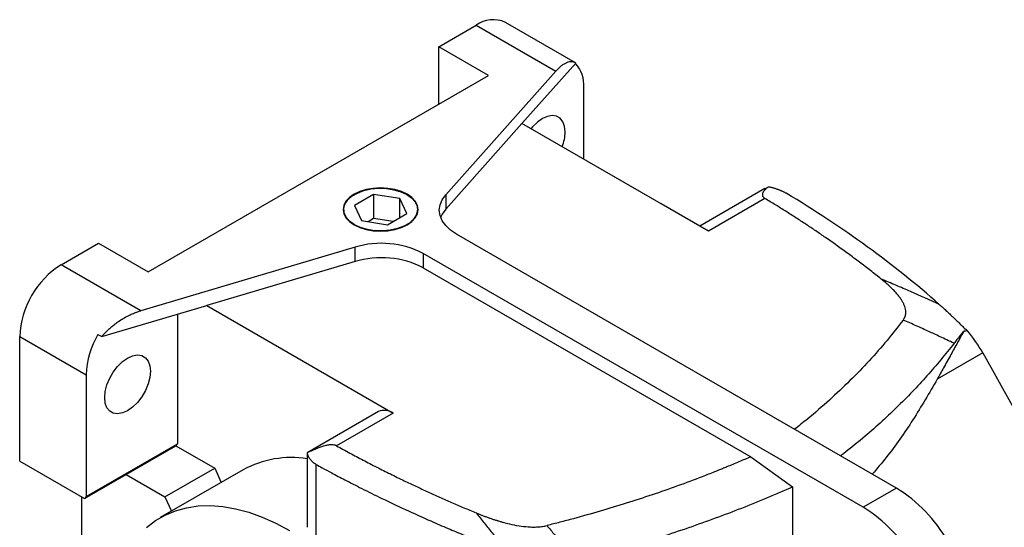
# Model space of a CAD drawing. Header units: inches. Extents: x 0 to 51, y 0 to 33.
# Tile 8 of 15: x 39.4 to 46, y 15 to 18.4. Entities that reach past the tile are written whole.
import ezdxf

# ---------------------------------------------------------------- set-up
doc = ezdxf.new("R2010")
doc.units = ezdxf.units.IN
doc.header["$LTSCALE"] = 3
doc.header["$MEASUREMENT"] = 0

msp = doc.modelspace()

# ---------------------------------------------------------------- linework, layer by layer
for p, q in [((42.1803, 18.2565), (42.4308, 18.4011)), ((42.4308, 18.4011), (42.9657, 18.0923)), ((43.0993, 18.1483), (42.6277, 18.4206)), ((42.5143, 18.0636), (42.1803, 18.2565)), ((42.1803, 17.8708), (42.1803, 18.2565)), ((42.739, 17.7411), (43.1006, 18.1476)), ((40.2316, 16.7458), (42.5143, 18.0636)), ((42.9657, 18.0923), (42.2279, 17.2628)), ((43.1546, 17.5011), (43.1546, 17.9832)), ((42.739, 17.7411), (42.2279, 17.1664)), ((43.6737, 17.2015), (42.739, 17.7411)), ((44.3697, 17.3035), (44.3944, 17.3174)), ((41.7435, 17.2651), (41.6149, 17.1908)), ((41.9191, 17.2379), (41.7435, 17.2651)), ((41.7435, 17.2651), (41.7435, 17.1043)), ((42.2279, 17.2628), (42.2279, 17.1664)), ((44.3691, 17.3045), (43.9321, 17.0523)), ((41.6149, 17.1908), (41.6619, 17.0894)), ((41.9662, 17.1365), (41.9191, 17.2379)), ((41.9191, 17.1093), (41.9191, 17.2379)), ((43.9898, 17.019), (43.6737, 17.2015)), ((44.3696, 17.2383), (43.9898, 17.019)), ((41.5428, 17.1531), (41.541, 17.1445)), ((41.5426, 17.1606), (41.5435, 17.136)), ((41.8376, 17.0623), (41.9662, 17.1365)), ((42.0376, 17.136), (42.0385, 17.1606)), ((42.04, 17.1445), (42.0382, 17.1531)), ((41.6619, 17.0894), (41.8376, 17.0623)), ((41.7435, 17.1043), (41.7059, 17.0826)), ((41.8752, 17.084), (41.7435, 17.1043)), ((45.2522, 15.2939), (42.2997, 16.9983)), ((39.6469, 16.794), (39.8975, 16.9387)), ((39.8975, 16.9387), (40.2316, 16.7458)), ((41.6187, 16.9112), (40.1818, 16.4852)), ((41.6187, 16.8148), (41.6187, 16.9112)), ((45.0295, 15.1653), (42.077, 16.8697)), ((42.077, 16.8697), (42.077, 16.7733)), ((40.1818, 16.4852), (39.6469, 16.794)), ((41.6187, 16.8148), (40.6233, 16.5197)), ((42.077, 16.7733), (44.2745, 15.5047)), ((39.9191, 16.3109), (40.6233, 16.5197)), ((40.6233, 16.5197), (41.874, 15.7976)), ((40.4264, 16.4613), (40.4264, 15.5906)), ((39.8935, 16.3257), (39.9191, 16.3109)), ((39.3685, 16.3119), (39.814, 16.0547)), ((39.3685, 15.476), (39.3685, 16.3119)), ((45.8311, 16.2015), (45.5252, 16.0249)), ((45.8311, 16.2015), (46.5647, 14.885)), ((39.814, 16.0547), (39.814, 15.2371)), ((41.7756, 15.8074), (41.2979, 15.5316)), ((41.874, 15.7976), (41.4942, 15.5784)), ((39.814, 15.2371), (40.4264, 15.5906)), ((40.0829, 15.3851), (40.417, 15.5779)), ((40.417, 15.5779), (40.677, 15.4278)), ((41.2973, 15.5305), (41.2973, 15.031)), ((41.2989, 15.5303), (41.2985, 15.5305)), ((39.3685, 15.476), (39.8045, 15.2243)), ((44.2745, 15.5047), (44.5554, 15.3031)), ((40.8688, 15.4172), (40.312, 15.0958)), ((40.343, 15.2349), (40.677, 15.4278)), ((40.677, 15.4278), (40.7208, 15.3318)), ((41.358, 14.9402), (41.358, 15.4532)), ((39.8045, 15.2243), (40.0829, 15.3851)), ((40.0829, 15.3851), (40.343, 15.2349)), ((44.5554, 15.3031), (44.5554, 14.9252)), ((45.2522, 15.2939), (45.0295, 15.1653)), ((39.7861, 13.1453), (39.7861, 15.235)), ((40.343, 15.2349), (40.3868, 15.139))]:
    msp.add_line(p, q)
at = {"flags": 128}
for points in [[(43.0294, 17.6859), (43.0255, 17.723), (43.0142, 17.7539), (42.996, 17.7768), (42.9717, 17.7908), (42.9427, 17.7952), (42.9103, 17.7895), (42.8762, 17.7743), (42.8422, 17.7502), (42.8098, 17.7185), (42.7995, 17.7062)], [(41.6126, 17.2664), (41.5813, 17.2444), (41.558, 17.2193), (41.5437, 17.192), (41.5388, 17.1637), (41.5437, 17.1353), (41.558, 17.1081), (41.5813, 17.083), (41.6126, 17.0609), (41.6507, 17.0429), (41.6942, 17.0294), (41.7414, 17.0212), (41.7905, 17.0184), (41.8396, 17.0212), (41.8868, 17.0294), (41.9304, 17.0429), (41.9685, 17.0609)], [(41.6151, 17.0624), (41.5825, 17.0857), (41.559, 17.1124), (41.5455, 17.1413), (41.5428, 17.1712), (41.5509, 17.2007), (41.5695, 17.2287), (41.5978, 17.2538), (41.6344, 17.2749), (41.6779, 17.2913), (41.7263, 17.302), (41.7775, 17.3067), (41.8293, 17.3051), (41.8794, 17.2973), (41.9256, 17.2838), (41.9659, 17.2649)], [(41.9685, 17.0609), (41.9998, 17.083), (42.0231, 17.1081), (42.0374, 17.1353), (42.0422, 17.1637), (42.0374, 17.192), (42.0231, 17.2193), (41.9998, 17.2444), (41.9685, 17.2664), (41.9304, 17.2845), (41.8868, 17.2979), (41.8396, 17.3062), (41.7905, 17.309), (41.7414, 17.3062), (41.6942, 17.2979), (41.6507, 17.2845), (41.6126, 17.2664)], [(41.9659, 17.2649), (41.9985, 17.2417), (42.0221, 17.215), (42.0355, 17.1861), (42.0382, 17.1562), (42.0301, 17.1266), (42.0115, 17.0987), (41.9833, 17.0736), (41.9466, 17.0524), (41.9031, 17.0361), (41.8547, 17.0254), (41.8035, 17.0207), (41.7517, 17.0222), (41.7016, 17.03), (41.6554, 17.0436), (41.6151, 17.0624)], [(42.2997, 16.9983), (42.2595, 17.0255), (42.2271, 17.056), (42.2035, 17.089), (42.1891, 17.1238), (42.1844, 17.1595), (42.1894, 17.1951), (42.204, 17.2298), (42.2279, 17.2628)], [(42.2279, 17.1664), (42.204, 17.1334), (42.1933, 17.1108)], [(39.9392, 15.902), (39.9431, 15.9436), (39.9544, 15.9875), (39.9726, 16.0315), (39.9969, 16.0735), (40.0259, 16.1113), (40.0583, 16.1431), (40.0924, 16.1672), (40.1264, 16.1824), (40.1588, 16.1881), (40.1878, 16.1837), (40.2121, 16.1697), (40.2303, 16.1468), (40.2416, 16.1159), (40.2455, 16.0788)], [(40.2455, 16.0788), (40.2416, 16.0372), (40.2303, 15.9933), (40.2121, 15.9493), (40.1878, 15.9073), (40.1588, 15.8694), (40.1264, 15.8377), (40.0924, 15.8136), (40.0583, 15.7984), (40.0259, 15.7927), (39.9969, 15.7971), (39.9726, 15.8111), (39.9544, 15.834), (39.9431, 15.8649), (39.9392, 15.902)], [(40.2204, 15.0303), (40.2801, 15.076), (40.3449, 15.1134), (40.4144, 15.1423), (40.4881, 15.1626), (40.5656, 15.1741), (40.6466, 15.1768), (40.7306, 15.1706), (40.817, 15.1556), (40.9055, 15.1319), (40.9955, 15.0996), (41.0865, 15.0589), (41.1781, 15.0101)]]:
    msp.add_lwpolyline(points, dxfattribs=at)
for centre, radius, start, end in [((42.5459, 18.2422), 0.1962, 65.39262, 125.9178), ((42.9322, 17.9961), 0.2228, 356.69061, 41.86529), ((42.7404, 17.6928), 0.2891, 338.18371, 358.63198), ((41.7963, 16.3207), 0.6166, 62.92285, 106.73498), ((39.9686, 16.2868), 0.6006, 122.38688, 177.61311), ((41.7963, 16.2243), 0.6166, 62.92285, 106.73498), ((40.3799, 16.0357), 0.5662, 149.19259, 178.07428), ((45.0176, 15.7494), 0.9307, 29.0629, 40.32402), ((41.8164, 15.7171), 0.099, 54.38252, 114.30718), ((41.1095, 15.0743), 0.8563, 142.9121, 143.9729), ((41.1906, 14.8267), 0.6726, 80.87384, 118.59169), ((44.7175, 14.4337), 1.0129, 29.82606, 58.13473), ((40.4971, 14.7207), 0.8563, 142.9121, 143.9729), ((44.4948, 14.3051), 1.0129, 29.82606, 58.13473)]:
    msp.add_arc(centre, radius, start, end)
for points, knots in [([(43.1006, 18.1476), (43.0994, 18.1483), (43.0969, 18.1498), (43.093, 18.1516), (43.089, 18.1531), (43.085, 18.1543), (43.0808, 18.1552), (43.0765, 18.1559), (43.0684, 18.1564), (43.0561, 18.1554), (43.039, 18.1501), (43.0211, 18.1411), (43.0058, 18.1304), (42.9935, 18.1202), (42.9843, 18.1118), (42.975, 18.1026), (42.9688, 18.0958), (42.9657, 18.0923)], [0, 0, 0, 0, 0.0349, 0.069782, 0.104672, 0.139599, 0.174589, 0.20967, 0.244868, 0.370545, 0.496794, 0.623408, 0.750423, 0.812832, 0.875139, 0.937483, 1, 1, 1, 1]), ([(44.3944, 17.3174), (44.392, 17.3156), (44.3873, 17.3122), (44.3809, 17.307), (44.3751, 17.302), (44.3699, 17.297), (44.3653, 17.2921), (44.3614, 17.2873), (44.3569, 17.2807), (44.3528, 17.2724), (44.3515, 17.2638), (44.3527, 17.2572), (44.3545, 17.2528), (44.3571, 17.2487), (44.3604, 17.245), (44.3645, 17.2415), (44.3679, 17.2394), (44.3696, 17.2383)], [0, 0, 0, 0, 0.081069, 0.158733, 0.233042, 0.304052, 0.371827, 0.436443, 0.497985, 0.631695, 0.747333, 0.799699, 0.84833, 0.888793, 0.927107, 0.963929, 1, 1, 1, 1]), ([(44.3944, 17.3174), (44.3973, 17.3167), (44.4031, 17.3155), (44.4117, 17.3135), (44.4201, 17.3113), (44.4284, 17.309), (44.4365, 17.3065), (44.4444, 17.304), (44.4522, 17.3014), (44.4597, 17.2986), (44.467, 17.2958), (44.4742, 17.2928), (44.4811, 17.2898), (44.4877, 17.2867), (44.4941, 17.2836), (44.5003, 17.2804), (44.5062, 17.2772), (44.5099, 17.275), (44.5118, 17.2739)], [0, 0, 0, 0, 0.066004, 0.131512, 0.196528, 0.26106, 0.325113, 0.388693, 0.451808, 0.514463, 0.576665, 0.638421, 0.699739, 0.760625, 0.821086, 0.881131, 0.940766, 1, 1, 1, 1]), ([(45.1496, 16.6974), (45.1377, 16.7069), (45.1138, 16.726), (45.0776, 16.7544), (45.041, 16.7826), (45.0042, 16.8107), (44.9669, 16.8387), (44.9294, 16.8665), (44.8915, 16.8941), (44.8533, 16.9215), (44.8148, 16.9488), (44.7674, 16.9819), (44.7108, 17.0207), (44.6446, 17.065), (44.5774, 17.1089), (44.5091, 17.1524), (44.44, 17.1956), (44.3931, 17.224), (44.3696, 17.2383)], [0, 0, 0, 0, 0.0501, 0.100177, 0.150236, 0.200278, 0.250306, 0.300322, 0.350329, 0.400329, 0.450325, 0.50032, 0.583243, 0.666294, 0.749484, 0.832824, 0.916326, 1, 1, 1, 1]), ([(45.2972, 16.4225), (45.2983, 16.424), (45.3005, 16.4271), (45.3034, 16.4318), (45.306, 16.4365), (45.3083, 16.4414), (45.3102, 16.4464), (45.3117, 16.4515), (45.313, 16.4568), (45.3139, 16.4621), (45.3145, 16.4675), (45.3147, 16.473), (45.3147, 16.4787), (45.3142, 16.4844), (45.3135, 16.4902), (45.3117, 16.4998), (45.3079, 16.5134), (45.3006, 16.5311), (45.2907, 16.5495), (45.2782, 16.5687), (45.2632, 16.5887), (45.2454, 16.6094), (45.2252, 16.6306), (45.2024, 16.6525), (45.1772, 16.6749), (45.159, 16.6898), (45.1496, 16.6974)], [0, 0, 0, 0, 0.0165137, 0.0331263, 0.0498694, 0.0667737, 0.0838693, 0.101185, 0.1187487, 0.1365871, 0.1547257, 0.1731887, 0.1919991, 0.2111787, 0.2307479, 0.2507261, 0.3080357, 0.3686167, 0.4327618, 0.5007179, 0.5740352, 0.651117, 0.7321247, 0.8171971, 0.9064543, 1, 1, 1, 1]), ([(45.5396, 16.527), (45.4757, 16.5561), (45.4112, 16.5849), (45.3136, 16.6276), (45.2809, 16.6418), (45.2317, 16.6629), (45.2153, 16.6698), (45.1825, 16.6836), (45.1661, 16.6905), (45.1496, 16.6974)], [0, 0, 0, 0, 0.5, 0.5, 0.75, 0.75, 0.875, 0.875, 1, 1, 1, 1]), ([(45.5396, 16.527), (45.5481, 16.5194), (45.5652, 16.5042), (45.5906, 16.481), (45.6157, 16.4575), (45.6407, 16.4337), (45.6655, 16.4095), (45.6902, 16.385), (45.7065, 16.3684), (45.7146, 16.3601)], [0, 0, 0, 0, 0.142364, 0.284876, 0.427547, 0.570385, 0.7134, 0.856602, 1, 1, 1, 1]), ([(39.9191, 16.3109), (39.9217, 16.314), (39.927, 16.3202), (39.9353, 16.3293), (39.944, 16.3385), (39.953, 16.3477), (39.9624, 16.3568), (39.9723, 16.3659), (39.9825, 16.3749), (39.9931, 16.3838), (40.0041, 16.3926), (40.0155, 16.4012), (40.0272, 16.4097), (40.046, 16.4225), (40.0733, 16.4393), (40.1016, 16.454), (40.1242, 16.4643), (40.1407, 16.4711), (40.1602, 16.4785), (40.1743, 16.4829), (40.1818, 16.4852)], [0, 0, 0, 0, 0.037372, 0.075472, 0.114302, 0.153863, 0.194157, 0.235185, 0.276949, 0.319449, 0.362687, 0.406664, 0.451381, 0.496838, 0.616547, 0.750446, 0.797241, 0.854432, 0.922019, 1, 1, 1, 1]), ([(45.2972, 16.4225), (45.2617, 16.3767), (45.1902, 16.2844), (45.0706, 16.1488), (44.9417, 16.0151), (44.8029, 15.8846), (44.6783, 15.7758), (44.5967, 15.7118), (44.5676, 15.6891)], [0, 0, 0, 0, 0.177512, 0.358047, 0.538382, 0.718912, 0.899839, 1, 1, 1, 1]), ([(45.6384, 16.2662), (45.6221, 16.274), (45.5909, 16.2888), (45.5463, 16.3097), (45.5062, 16.3284), (45.453, 16.3528), (45.384, 16.3841), (45.3265, 16.4095), (45.2972, 16.4225)], [0, 0, 0, 0, 0.145292, 0.27704, 0.395253, 0.499939, 0.745315, 1, 1, 1, 1]), ([(45.7054, 16.3494), (45.7011, 16.3416), (45.6932, 16.3275), (45.6824, 16.308), (45.6737, 16.2924), (45.6672, 16.2806), (45.6557, 16.2601), (45.6396, 16.231), (45.6162, 16.1891), (45.5927, 16.1468), (45.5687, 16.1036), (45.5464, 16.0634), (45.5321, 16.0373), (45.5252, 16.0249)], [0, 0, 0, 0, 0.075283, 0.137936, 0.187959, 0.225352, 0.250114, 0.38334, 0.499912, 0.640702, 0.770978, 0.890742, 1, 1, 1, 1]), ([(45.7054, 16.3494), (45.7023, 16.3457), (45.6961, 16.3384), (45.6867, 16.3271), (45.6772, 16.3155), (45.6676, 16.3036), (45.658, 16.2914), (45.6482, 16.279), (45.6417, 16.2705), (45.6384, 16.2662)], [0, 0, 0, 0, 0.143004, 0.285904, 0.428732, 0.571523, 0.714309, 0.857124, 1, 1, 1, 1]), ([(45.6384, 16.2662), (45.5795, 16.1927), (45.4618, 16.0457), (45.2555, 15.8338), (45.0616, 15.6547), (44.9276, 15.55), (44.877, 15.5105)], [0, 0, 0, 0, 0.277284, 0.554223, 0.831827, 1, 1, 1, 1]), ([(45.5252, 16.0249), (45.472, 15.9332), (45.3662, 15.7509), (45.2189, 15.5393), (45.1211, 15.4248), (45.0895, 15.3878)], [0, 0, 0, 0, 0.4069337, 0.8084596, 1, 1, 1, 1]), ([(41.4942, 15.5784), (41.4932, 15.5789), (41.491, 15.58), (41.4875, 15.5814), (41.4838, 15.5826), (41.4763, 15.5844), (41.4636, 15.5855), (41.444, 15.5841), (41.4206, 15.5796), (41.3936, 15.5717), (41.364, 15.5607), (41.332, 15.5468), (41.3103, 15.536), (41.2989, 15.5303)], [0, 0, 0, 0, 0.020467, 0.041109, 0.062074, 0.083501, 0.16193, 0.25049, 0.366181, 0.500053, 0.64892, 0.815288, 1, 1, 1, 1]), ([(41.358, 15.4532), (41.3559, 15.4544), (41.3519, 15.4567), (41.3461, 15.4604), (41.3406, 15.4645), (41.3353, 15.4687), (41.3303, 15.4732), (41.3255, 15.478), (41.3211, 15.483), (41.317, 15.4882), (41.3133, 15.4936), (41.3099, 15.4992), (41.3069, 15.5051), (41.3043, 15.5111), (41.302, 15.5174), (41.3002, 15.5238), (41.2993, 15.5281), (41.2989, 15.5303)], [0, 0, 0, 0, 0.063188, 0.126835, 0.190951, 0.255543, 0.320621, 0.386195, 0.452273, 0.518862, 0.585973, 0.653611, 0.721786, 0.790505, 0.859775, 0.929605, 1, 1, 1, 1]), ([(41.4942, 15.5784), (41.509, 15.5702), (41.5385, 15.5539), (41.5832, 15.5298), (41.628, 15.5058), (41.6731, 15.482), (41.7184, 15.4585), (41.764, 15.4351), (41.8098, 15.412), (41.8558, 15.3891), (41.902, 15.3664), (41.959, 15.3388), (42.027, 15.3065), (42.1063, 15.2697), (42.1863, 15.2335), (42.2671, 15.1978), (42.3487, 15.1626), (42.4037, 15.1396), (42.4312, 15.1281)], [0, 0, 0, 0, 0.050219, 0.100375, 0.150469, 0.200504, 0.250482, 0.300406, 0.350278, 0.4001, 0.449876, 0.499607, 0.582936, 0.666277, 0.749643, 0.833044, 0.916493, 1, 1, 1, 1]), ([(44.2745, 15.5047), (44.2612, 15.4989), (44.2346, 15.4873), (44.1943, 15.47), (44.1539, 15.453), (44.1174, 15.4379), (44.0766, 15.4212), (44.0221, 15.3992), (43.867, 15.3384), (43.6141, 15.247), (43.3229, 15.1554), (43.1142, 15.0968), (43.0095, 15.069), (42.9505, 15.0537), (42.9219, 15.0465), (42.9074, 15.0429)], [0, 0, 0, 0, 0.031548, 0.063077, 0.09459, 0.126092, 0.148092, 0.188981, 0.251783, 0.502376, 0.752329, 0.877875, 0.940964, 0.970084, 1, 1, 1, 1]), ([(41.358, 15.4532), (41.3714, 15.4458), (41.4059, 15.4268), (41.4698, 15.3923), (41.5579, 15.3457), (41.6697, 15.2883), (41.8127, 15.2177), (41.9671, 15.1449), (42.1161, 15.078), (42.2376, 15.0255), (42.344, 14.981), (42.4223, 14.9492), (42.4903, 14.9221), (42.5442, 14.901), (42.6023, 14.8786), (42.637, 14.8655), (42.6518, 14.8599)], [0, 0, 0, 0, 0.03359, 0.086495, 0.158733, 0.250297, 0.357468, 0.500032, 0.611529, 0.699784, 0.77499, 0.849758, 0.873419, 0.924839, 0.967895, 1, 1, 1, 1]), ([(43.1097, 14.8064), (43.1739, 14.8228), (43.2378, 14.8398), (43.3646, 14.8748), (43.4275, 14.8928), (43.6148, 14.9487), (43.7378, 14.9881), (43.9796, 15.0712), (44.0982, 15.1148), (44.2725, 15.1833), (44.3301, 15.2067), (44.4154, 15.2423), (44.4435, 15.2542), (44.4856, 15.2724), (44.4997, 15.2785), (44.5208, 15.2878), (44.5279, 15.2909), (44.5418, 15.297), (44.5486, 15.3001), (44.5554, 15.3031)], [0, 0, 0, 0, 0.125, 0.125, 0.25, 0.25, 0.5, 0.5, 0.75, 0.75, 0.875, 0.875, 0.9375, 0.9375, 0.96875, 0.96875, 0.984375, 0.984375, 1, 1, 1, 1]), ([(42.4312, 15.1281), (42.4399, 15.1168), (42.4488, 15.1055), (42.4665, 15.083), (42.4754, 15.0717), (42.5026, 15.0379), (42.5209, 15.0154), (42.5763, 14.9483), (42.6138, 14.9039), (42.6518, 14.8599)], [0, 0, 0, 0, 0.125, 0.125, 0.25, 0.25, 0.5, 0.5, 1, 1, 1, 1]), ([(42.4312, 15.1281), (42.4384, 15.1251), (42.4527, 15.1192), (42.4742, 15.1108), (42.4953, 15.1027), (42.5162, 15.0951), (42.5368, 15.0879), (42.5571, 15.0812), (42.5771, 15.0749), (42.5968, 15.069), (42.6163, 15.0635), (42.6354, 15.0585), (42.6692, 15.0503), (42.7167, 15.0407), (42.7702, 15.0342), (42.8122, 15.0325), (42.8395, 15.0331), (42.861, 15.0348), (42.8771, 15.0368), (42.8926, 15.0394), (42.9025, 15.0417), (42.9074, 15.0429)], [0, 0, 0, 0, 0.051408, 0.101537, 0.150402, 0.198019, 0.244406, 0.289582, 0.333568, 0.376386, 0.41806, 0.458617, 0.498086, 0.630558, 0.748798, 0.813258, 0.873942, 0.906672, 0.938466, 0.96951, 1, 1, 1, 1]), ([(42.9074, 15.0429), (42.9157, 15.0326), (42.9323, 15.0124), (42.9572, 14.9823), (42.9819, 14.9529), (43.0133, 14.9159), (43.0556, 14.8671), (43.0904, 14.828), (43.1097, 14.8064)], [0, 0, 0, 0, 0.128536, 0.254724, 0.378565, 0.500063, 0.723023, 1, 1, 1, 1])]:
    msp.add_open_spline(points, degree=3, knots=knots)
for points in [[(45.5396, 16.527), (45.2372, 16.7943), (44.8946, 17.0433), (44.5118, 17.2739)], [(45.7054, 16.3494), (45.7126, 16.3502), (45.7199, 16.3509), (45.7271, 16.3516)], [(45.7271, 16.3516), (45.723, 16.3545), (45.7188, 16.3573), (45.7146, 16.3601)]]:
    msp.add_open_spline(points, degree=3)

doc.saveas('drawing.dxf')
